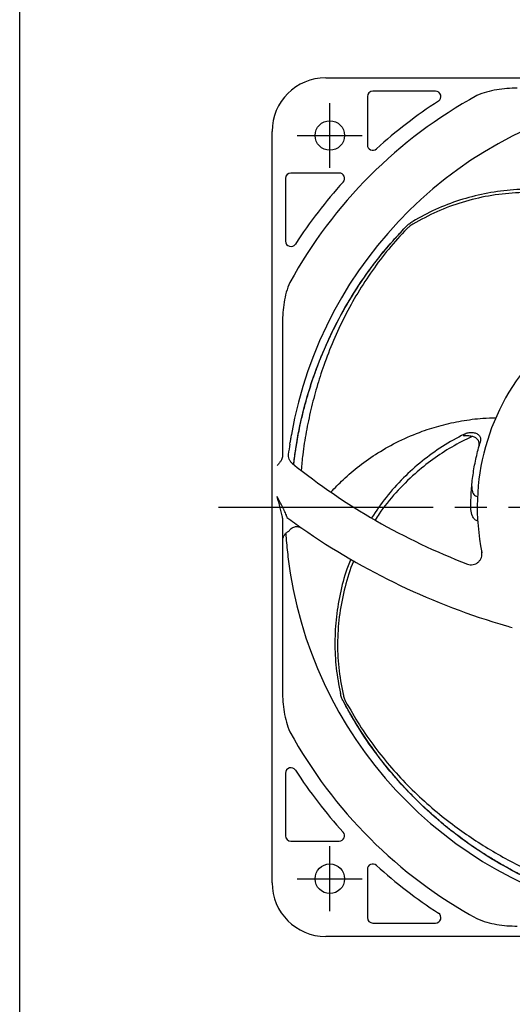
# Model space of a CAD drawing. Header units: millimetres. Extents: x 0 to 594, y 0 to 420.
# Tile 1 of 15: x 0 to 92, y 96 to 279. Entities that reach past the tile are written whole.
import ezdxf

# ---------------------------------------------------------------- set-up
doc = ezdxf.new("R2010")
doc.units = ezdxf.units.MM
doc.linetypes.add('CENTER', pattern=[27, 20, -2, 3, -2])
doc.linetypes.add('HS', pattern=[0])

msp = doc.modelspace()

# ---------------------------------------------------------------- linework, layer by layer
at = {"color": 7, "linetype": 'HS'}
msp.add_line((0, 0), (0, 420), dxfattribs=at)
for p, q in [((57, 268.35), (173.5, 268.35)), ((64.75, 264.85), (64.75, 255.85)), ((77.44, 265.85), (65.75, 265.85)), ((47, 118.35), (47, 258.35)), ((49.5, 249.6), (49.5, 237.91)), ((59.5, 250.6), (50.5, 250.6)), ((71.84, 240.5), (72.01, 240.7)), ((48.94, 222.69), (48.94, 197.74)), ((50.3, 200.11), (50.35, 200.47)), ((48.94, 186.32), (48.94, 154.01)), ((49.56, 183.4), (49.58, 183)), ((60.35, 152), (60.22, 152.23)), ((49.5, 138.79), (49.5, 127.1)), ((50.5, 126.1), (59.5, 126.1)), ((64.75, 120.85), (64.75, 111.85)), ((65.75, 110.85), (77.44, 110.85)), ((197, 108.35), (57, 108.35))]:
    msp.add_line(p, q)
at = {"linetype": 'CENTER', "ltscale": 0.861195}
for p, q in [((57.75, 251.55), (57.75, 263.65)), ((51.7, 257.6), (63.8, 257.6)), ((57.75, 113.05), (57.75, 125.15)), ((51.7, 119.1), (63.8, 119.1))]:
    msp.add_line(p, q, dxfattribs=at)
at = {"linetype": 'CENTER', "ltscale": 2}
msp.add_line((37, 188.35), (217, 188.35), dxfattribs=at)
at = {"flags": 128}
msp.add_lwpolyline([(86.04, 180.01), (86.06, 179.91), (86.07, 179.86)], dxfattribs=at)
for centre in [(57.75, 257.6), (57.75, 119.1)]:
    msp.add_circle(centre, 2.75)
for centre, radius, start, end in [((57, 258.35), 10, 90, 180), ((127, 188.35), 87.35, 118.628, 151.372), ((127, 188.35), 77.6, 99.1168, 169.9525), ((65.75, 264.85), 1, 90, 180), ((77.44, 264.85), 1, 302.9363, 90), ((127, 188.35), 90.15, 122.9363, 132.2192), ((65.75, 255.85), 1, 180, 312.2192), ((50.5, 249.6), 1, 90, 180), ((59.5, 249.6), 1, 317.7808, 90), ((127, 188.35), 90.15, 137.7808, 147.0637), ((50.5, 237.91), 1, 180, 327.0637), ((127, 188.35), 41.8, 82.5234, 191.7144), ((127, 188.35), 77.6, 171.285, 172.7514), ((127, 291.35), 121.7, 231.2174, 248.9886), ((127, 291.35), 130.3, 233.6525, 235.151), ((127, 291.35), 130.3, 235.151, 253.8053), ((127, 188.35), 77.6, 189.1168, 260.8832), ((127, 291.35), 130.3, 253.8053, 254.2958), ((127, 188.35), 87.35, 208.628, 241.372), ((50.5, 138.79), 1, 32.9363, 180), ((127, 188.35), 90.15, 212.9363, 222.2192), ((50.5, 127.1), 1, 180, 270), ((59.5, 127.1), 1, 270, 42.2192), ((65.75, 120.85), 1, 47.7808, 180), ((127, 188.35), 90.15, 227.7808, 237.0637), ((57, 118.35), 10, 180, 270), ((77.44, 111.85), 1, 270, 57.0637), ((65.75, 111.85), 1, 180, 270)]:
    msp.add_arc(centre, radius, start, end)
for points, knots in [([(92.66, 266.41), (91.37, 266.42), (90.09, 266.33), (88.19, 266.01), (87.56, 265.87), (86.33, 265.52), (85.73, 265.3), (85.15, 265.02)], [0, 0, 0, 0, 0.5, 0.5, 0.75, 0.75, 1, 1, 1, 1]), ([(126.29, 234.6), (125.16, 235.67), (122.89, 237.82), (119.09, 240.57), (114.98, 242.96), (110.56, 244.9), (105.88, 246.36), (101.09, 247.29), (96.22, 247.67), (91.36, 247.52), (86.56, 246.84), (81.9, 245.6), (77.4, 243.91), (74.59, 242.37), (73.19, 241.6)], [0, 0, 0, 0, 0.0810922, 0.1624072, 0.243483, 0.3281885, 0.4131571, 0.497853, 0.5820182, 0.6664386, 0.7505845, 0.8336405, 0.9169509, 1, 1, 1, 1]), ([(126.3, 233.09), (125.31, 234.11), (123.32, 236.13), (120, 238.78), (116.23, 241.26), (111.98, 243.42), (107.26, 245.18), (102.37, 246.37), (97.36, 246.97), (92.32, 247), (87.3, 246.42), (82.39, 245.23), (77.62, 243.51), (74.67, 241.89), (73.2, 241.08)], [0, 0, 0, 0, 0.0734916, 0.1463809, 0.2192777, 0.3061988, 0.3925128, 0.4788956, 0.5659943, 0.6524484, 0.7391523, 0.826408, 0.9130022, 1, 1, 1, 1]), ([(51.02, 196.28), (51.12, 197.12), (51.35, 199.04), (52.04, 203.04), (53.25, 208.22), (55.2, 214.2), (57.63, 220.01), (60.56, 225.66), (63.96, 231.02), (67.76, 236.11), (70.59, 239.17), (72.01, 240.7)], [0, 0, 0, 0, 0.049664, 0.112935, 0.239549, 0.366153, 0.49275, 0.621015, 0.749974, 0.874662, 1, 1, 1, 1]), ([(51.03, 196.27), (51.07, 196.56), (51.13, 197.05), (51.21, 197.69), (51.29, 198.26), (51.37, 198.84), (51.47, 199.5), (51.63, 200.5), (51.86, 201.79), (52.23, 203.64), (52.71, 205.74), (53.3, 208.02), (54.03, 210.51), (54.63, 212.33), (55.09, 213.59), (55.25, 214.02), (55.41, 214.46), (55.58, 214.91), (55.76, 215.37), (55.98, 215.93), (56.31, 216.74), (56.81, 217.95), (57.43, 219.34), (58.03, 220.61), (58.51, 221.6), (58.96, 222.48), (59.43, 223.39), (60.36, 225.1), (61.73, 227.46), (63.35, 229.97), (64.71, 231.94), (65.8, 233.43), (66.92, 234.87), (68.08, 236.31), (69.34, 237.79), (70.59, 239.19), (71.45, 240.1), (71.84, 240.5)], [0, 0, 0, 0, 0.0173393, 0.0297956, 0.0385184, 0.0513866, 0.0646982, 0.0784535, 0.1121778, 0.1435199, 0.192049, 0.2418333, 0.2857834, 0.3487086, 0.3578181, 0.3671288, 0.3766406, 0.3863535, 0.3962675, 0.4063824, 0.4227502, 0.4496605, 0.4856108, 0.5151289, 0.5351669, 0.5524297, 0.5746795, 0.5972827, 0.670325, 0.7399911, 0.7777726, 0.8147117, 0.8508092, 0.8874843, 0.9253703, 0.9668919, 1, 1, 1, 1]), ([(72.01, 240.7), (72.18, 240.86), (72.52, 241.18), (72.96, 241.46), (73.19, 241.6)], [0, 0, 0, 0, 0.488255, 1, 1, 1, 1]), ([(73.2, 241.08), (72.98, 240.94), (72.56, 240.68), (72.23, 240.36), (72.07, 240.21)], [0, 0, 0, 0, 0.525537, 1, 1, 1, 1]), ([(72.07, 240.21), (70.93, 238.97), (68.66, 236.5), (65.63, 232.47), (62.89, 228.27), (60.48, 223.9), (58.37, 219.39), (56.66, 214.97), (55.28, 210.68), (54.19, 206.55), (53.33, 202.36), (52.72, 198.59), (52.51, 196.21), (52.42, 195.25)], [0, 0, 0, 0, 0.100364, 0.200644, 0.300981, 0.401013, 0.500888, 0.600844, 0.686434, 0.771946, 0.857425, 0.942807, 1, 1, 1, 1]), ([(50.33, 230.2), (50.05, 229.62), (49.83, 229.01), (49.47, 227.77), (49.34, 227.15), (49.13, 225.89), (49.05, 225.26), (48.96, 223.98), (48.94, 223.34), (48.94, 222.69)], [0, 0, 0, 0, 0.25, 0.25, 0.5, 0.5, 0.75, 0.75, 1, 1, 1, 1]), ([(57.96, 191.16), (58.71, 191.94), (60.36, 193.68), (63.28, 196.14), (66.74, 198.56), (70.66, 200.74), (74.63, 202.43), (78.54, 203.65), (82.31, 204.46), (85.74, 204.94), (87.91, 204.97), (88.73, 204.98)], [0, 0, 0, 0, 0.092888, 0.207107, 0.328192, 0.457597, 0.594038, 0.700662, 0.812046, 0.928073, 1, 1, 1, 1]), ([(50.59, 201.89), (50.56, 201.74), (50.54, 201.59), (50.49, 201.31), (50.47, 201.19), (50.43, 200.97), (50.42, 200.87), (50.39, 200.72), (50.38, 200.66), (50.38, 200.61)], [0, 0, 0, 0, 0.25, 0.25, 0.5, 0.5, 0.75, 0.75, 1, 1, 1, 1]), ([(82.8, 201.96), (81.43, 201.22), (78.68, 199.73), (74.89, 196.96), (71.35, 193.79), (68.18, 190.27), (66.4, 187.64), (65.53, 186.36)], [0, 0, 0, 0, 0.198496, 0.397537, 0.595993, 0.803334, 1, 1, 1, 1]), ([(82.7, 201.6), (82.72, 201.68), (82.75, 201.8), (82.79, 201.93), (82.8, 201.96)], [0, 0, 0, 0, 0.677183, 1, 1, 1, 1]), ([(82.8, 201.96), (83.04, 202.06), (83.52, 202.26), (84.29, 202.3), (84.99, 202.15), (85.53, 201.78), (85.82, 201.28), (85.85, 200.85), (85.79, 200.62), (85.77, 200.57)], [0, 0, 0, 0, 0.1632298, 0.3261817, 0.4957097, 0.6629142, 0.8188092, 0.9608878, 1, 1, 1, 1]), ([(84.23, 201.51), (82.96, 200.88), (80.42, 199.62), (76.88, 197.27), (73.35, 194.46), (70.01, 191.07), (67.55, 188.14), (66.45, 186.32), (66.22, 185.93)], [0, 0, 0, 0, 0.1766867, 0.3519252, 0.5271818, 0.7361554, 0.9436693, 1, 1, 1, 1]), ([(84.23, 201.51), (84.1, 201.54), (83.85, 201.59), (83.51, 201.64), (83.27, 201.65), (83.15, 201.65), (83.09, 201.65), (82.94, 201.64), (82.82, 201.62), (82.7, 201.6)], [0, 0, 0, 0, 0.2498451, 0.4990106, 0.6246035, 0.7115028, 0.7367431, 0.7499202, 1, 1, 1, 1]), ([(85.54, 199.74), (85.57, 199.92), (85.62, 200.28), (85.44, 200.78), (85.07, 201.19), (84.64, 201.42), (84.33, 201.49), (84.23, 201.51)], [0, 0, 0, 0, 0.2176618, 0.4352343, 0.6557475, 0.8862546, 1, 1, 1, 1]), ([(85.77, 200.57), (85.76, 200.54), (85.68, 200.27), (85.6, 199.99), (85.54, 199.74)], [0, 0, 0, 0, 0.12284, 1, 1, 1, 1]), ([(50.77, 196.48), (50.64, 196.59), (50.52, 196.71), (50.32, 196.98), (50.23, 197.14), (50.04, 197.61), (50, 197.96), (50.04, 198.3)], [0, 0, 0, 0, 0.25, 0.25, 0.5, 0.5, 1, 1, 1, 1]), ([(84, 188.28), (84.02, 189.24), (84.05, 191.17), (84.35, 194.05), (84.82, 196.92), (85.3, 198.8), (85.54, 199.74)], [0, 0, 0, 0, 0.248295, 0.49659, 0.748295, 1, 1, 1, 1]), ([(48.94, 197.74), (48.93, 197.62), (48.89, 197.49), (48.78, 197.22), (48.69, 197.08), (48.51, 196.79), (48.4, 196.64), (48.17, 196.34), (48.06, 196.19), (47.94, 196.04)], [0, 0, 0, 0, 0.25, 0.25, 0.5, 0.5, 0.75, 0.75, 1, 1, 1, 1]), ([(84.2, 192.22), (84.19, 192.07), (84.18, 191.69), (84.3, 191.18), (84.54, 190.71), (84.85, 190.45), (85.12, 190.32), (85.26, 190.33), (85.27, 190.33)], [0, 0, 0, 0, 0.183958, 0.473781, 0.662181, 0.852004, 0.982491, 1, 1, 1, 1]), ([(48.94, 186.32), (48.93, 186.38), (48.93, 186.45), (48.9, 186.6), (48.89, 186.67), (48.84, 186.91), (48.8, 187.07), (48.68, 187.56), (48.59, 187.9), (48.41, 188.58), (48.32, 188.92), (48.13, 189.61), (48.03, 189.96), (47.94, 190.31)], [0, 0, 0, 0, 0.0625, 0.0625, 0.125, 0.125, 0.25, 0.25, 0.5, 0.5, 0.75, 0.75, 1, 1, 1, 1]), ([(49.71, 186.68), (49.69, 186.79), (49.64, 186.92), (49.52, 187.19), (49.46, 187.34), (49.32, 187.64), (49.24, 187.79), (49.09, 188.1), (49.01, 188.25), (48.77, 188.72), (48.6, 189.03), (48.27, 189.67), (48.1, 189.99), (47.94, 190.31)], [0, 0, 0, 0, 0.125, 0.125, 0.25, 0.25, 0.375, 0.375, 0.5, 0.5, 0.75, 0.75, 1, 1, 1, 1]), ([(85.31, 185.77), (85.22, 185.79), (84.99, 185.84), (84.61, 186.14), (84.18, 186.82), (84.02, 187.61), (84, 188.16), (84, 188.28)], [0, 0, 0, 0, 0.0789742, 0.2225335, 0.458072, 0.8858013, 1, 1, 1, 1]), ([(49.71, 186.68), (49.72, 186.6), (49.73, 186.53), (49.76, 186.44), (49.77, 186.41), (49.77, 186.4)], [0, 0, 0, 0, 0.5, 0.5, 1, 1, 1, 1]), ([(48.98, 182.07), (48.98, 182.26), (49, 182.44), (49.11, 182.8), (49.18, 182.97), (49.38, 183.28), (49.5, 183.43), (49.78, 183.68), (49.94, 183.78), (50.11, 183.87)], [0, 0, 0, 0, 0.25, 0.25, 0.5, 0.5, 0.75, 0.75, 1, 1, 1, 1]), ([(50.11, 183.87), (50.24, 184.06), (50.39, 184.24), (50.67, 184.46), (50.77, 184.52), (50.98, 184.62), (51.09, 184.66), (51.32, 184.72), (51.44, 184.74), (51.67, 184.74), (51.79, 184.73), (52.02, 184.68), (52.13, 184.64), (52.35, 184.54), (52.45, 184.49), (52.54, 184.42)], [0, 0, 0, 0, 0.25, 0.25, 0.375, 0.375, 0.5, 0.5, 0.625, 0.625, 0.75, 0.75, 0.875, 0.875, 1, 1, 1, 1]), ([(49.58, 183), (49.67, 181.84), (49.77, 180.68), (50.04, 178.37), (50.19, 177.21), (50.38, 176.05)], [0, 0, 0, 0, 0.5, 0.5, 1, 1, 1, 1]), ([(83.36, 177.74), (83.53, 177.68), (83.7, 177.64), (84.06, 177.6), (84.24, 177.61), (84.59, 177.67), (84.76, 177.72), (85.09, 177.87), (85.24, 177.97), (85.51, 178.2), (85.63, 178.33), (85.83, 178.63), (85.91, 178.78), (86.03, 179.12), (86.06, 179.3), (86.09, 179.65), (86.08, 179.83), (86.04, 180.01)], [0, 0, 0, 0, 0.125, 0.125, 0.25, 0.25, 0.375, 0.375, 0.5, 0.5, 0.625, 0.625, 0.75, 0.75, 0.875, 0.875, 1, 1, 1, 1]), ([(61.69, 178.68), (61.51, 178.25), (60.69, 176.33), (59.73, 172.73), (58.87, 167.97), (58.62, 163.15), (58.83, 158.34), (59.43, 155.2), (59.72, 153.63)], [0, 0, 0, 0, 0.054922, 0.245801, 0.436059, 0.623853, 0.812222, 1, 1, 1, 1]), ([(62.23, 178.36), (62.21, 178.31), (61.48, 176.76), (60.54, 173.47), (59.49, 168.54), (59.12, 163.5), (59.28, 158.44), (59.91, 155.13), (60.22, 153.48)], [0, 0, 0, 0, 0.005373, 0.203503, 0.402205, 0.602173, 0.800624, 1, 1, 1, 1]), ([(48.94, 154.01), (48.93, 152.72), (49.02, 151.44), (49.34, 149.54), (49.48, 148.91), (49.83, 147.68), (50.05, 147.08), (50.33, 146.5)], [0, 0, 0, 0, 0.5, 0.5, 0.75, 0.75, 1, 1, 1, 1]), ([(60.22, 152.23), (60.12, 152.44), (59.92, 152.86), (59.79, 153.37), (59.72, 153.63)], [0, 0, 0, 0, 0.488256, 1, 1, 1, 1]), ([(60.22, 153.48), (60.29, 153.22), (60.41, 152.74), (60.61, 152.33), (60.7, 152.14)], [0, 0, 0, 0, 0.525536, 1, 1, 1, 1]), ([(104.7, 115.2), (103, 115.77), (100.23, 116.7), (96.6, 118.23), (93.67, 119.6), (89.86, 121.59), (85.32, 124.35), (80.22, 128.05), (75.45, 132.16), (70.99, 136.69), (66.93, 141.58), (63.27, 146.76), (61.24, 150.4), (60.22, 152.23)], [0, 0, 0, 0, 0.086263, 0.139947, 0.19375, 0.247428, 0.354845, 0.462254, 0.569657, 0.678475, 0.787882, 0.893665, 1, 1, 1, 1]), ([(104.75, 115.2), (104.55, 115.26), (104.11, 115.4), (103.45, 115.62), (102.77, 115.85), (102.05, 116.1), (101.24, 116.39), (100.45, 116.69), (99.78, 116.95), (99.2, 117.18), (98.62, 117.41), (98.01, 117.66), (97.41, 117.92), (96.77, 118.2), (96.03, 118.53), (95.3, 118.87), (94.69, 119.16), (94.18, 119.4), (93.65, 119.66), (93.06, 119.96), (92.16, 120.42), (91, 121.04), (89.35, 121.96), (87.5, 123.07), (85.52, 124.34), (83.38, 125.8), (81.84, 126.94), (80.77, 127.76), (80.41, 128.04), (80.04, 128.33), (79.67, 128.63), (79.29, 128.94), (78.82, 129.32), (78.15, 129.89), (77.16, 130.74), (76.03, 131.76), (75, 132.73), (74.21, 133.49), (73.51, 134.18), (72.8, 134.92), (71.45, 136.32), (69.63, 138.36), (67.74, 140.67), (66.3, 142.58), (65.22, 144.08), (64.19, 145.59), (63.18, 147.13), (62.16, 148.79), (61.21, 150.41), (60.62, 151.51), (60.35, 152)], [0, 0, 0, 0, 0.010628, 0.023764, 0.035286, 0.046745, 0.062593, 0.078804, 0.089854, 0.098737, 0.110129, 0.121674, 0.131842, 0.143184, 0.15661, 0.172774, 0.18326, 0.190603, 0.201436, 0.212642, 0.224221, 0.252611, 0.278996, 0.319849, 0.361758, 0.398757, 0.451728, 0.459397, 0.467235, 0.475242, 0.483419, 0.491764, 0.500279, 0.514058, 0.536712, 0.566976, 0.591825, 0.608693, 0.623225, 0.641956, 0.660984, 0.722472, 0.781119, 0.812924, 0.84402, 0.874408, 0.905282, 0.937175, 0.972129, 1, 1, 1, 1]), ([(60.7, 152.14), (61.53, 150.67), (63.18, 147.74), (66.07, 143.61), (69.22, 139.72), (72.63, 136.07), (76.27, 132.68), (79.94, 129.68), (83.6, 127.04), (87.19, 124.73), (90.91, 122.61), (94.74, 120.67), (98.68, 118.95), (102.67, 117.43), (105.34, 116.63), (106.68, 116.23)], [0, 0, 0, 0, 0.083716, 0.167362, 0.251055, 0.334494, 0.417802, 0.501178, 0.57257, 0.643898, 0.715198, 0.786417, 0.857783, 0.928617, 1, 1, 1, 1]), ([(85.15, 111.68), (85.73, 111.4), (86.34, 111.18), (87.58, 110.82), (88.2, 110.69), (89.46, 110.48), (90.09, 110.4), (91.37, 110.31), (92.01, 110.29), (92.66, 110.29)], [0, 0, 0, 0, 0.25, 0.25, 0.5, 0.5, 0.75, 0.75, 1, 1, 1, 1])]:
    msp.add_open_spline(points, degree=3, knots=knots)
for points in [[(50.38, 200.61), (50.36, 200.52), (50.35, 200.48), (50.35, 200.47)], [(50.77, 196.48), (50.77, 196.48), (50.77, 196.48), (50.77, 196.48)], [(83.36, 177.74), (83.36, 177.74), (83.36, 177.74), (83.36, 177.74)]]:
    msp.add_open_spline(points, degree=3)

doc.saveas('drawing.dxf')
